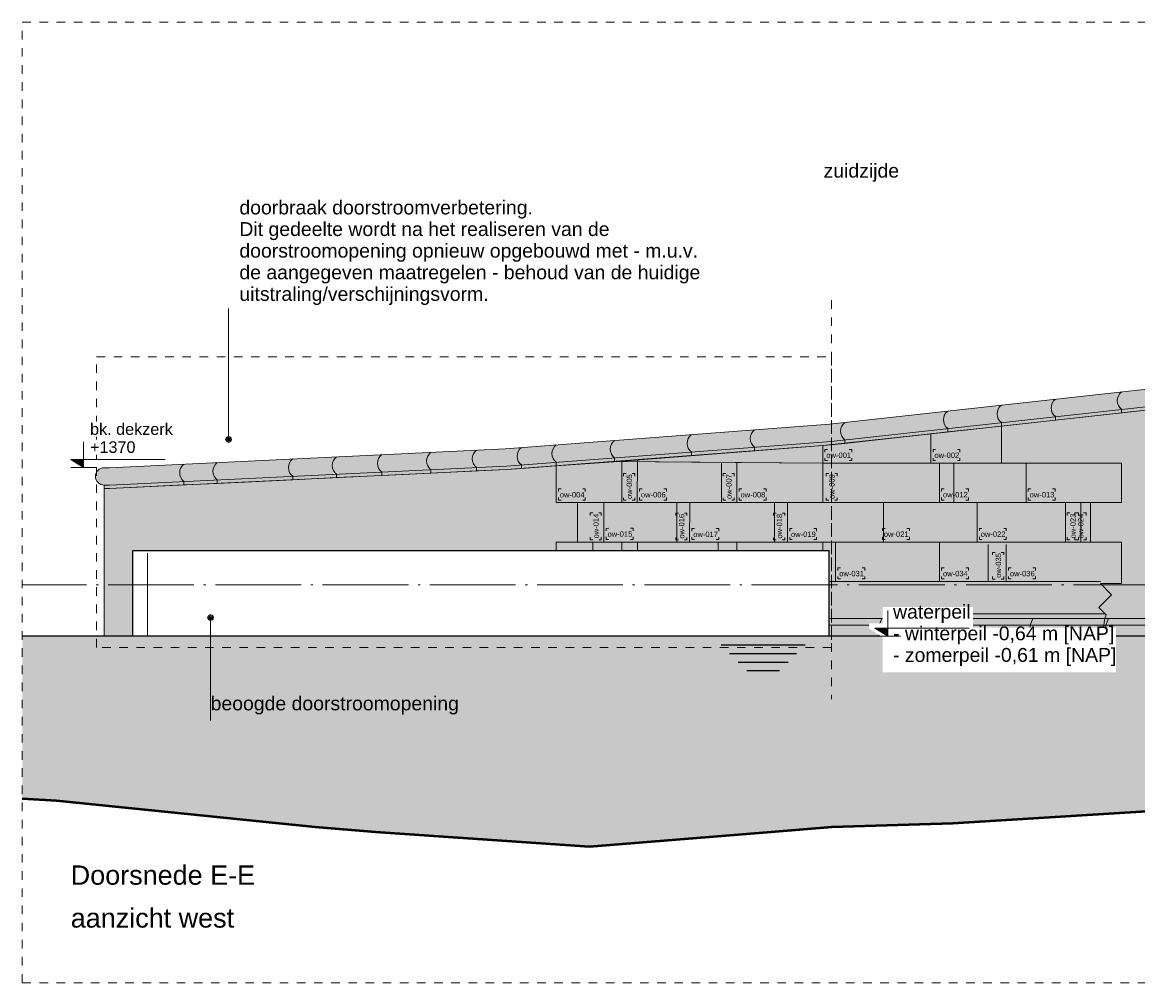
# Model space of a CAD drawing. Extents: x -294884 to 286267, y 0 to 1429765.
# Tile 103 of 178: x -27250 to -14251, y 700589 to 711789. Entities that reach past the tile are written whole.
import ezdxf

# ---------------------------------------------------------------- set-up
doc = ezdxf.new("R2010")
doc.units = 0
doc.header["$MEASUREMENT"] = 0
doc.linetypes.add('DASHDOT', pattern=[1250, 1000, -112.5, 25, -112.5])
doc.linetypes.add('DASHED', pattern=[200, 100, -100])
for name, color, linetype in [('A-0019-AFDEKVLAK', 1, 'Continuous'), ('A-0030-STRAMIEN', 1, 'Continuous'), ('A-0070-SYMBOOL', 1, 'Continuous'), ('A-0306--', 1, 'Continuous'), ('A-0307-TEKST', 7, 'Continuous'), ('A-1100-TXT+MT-SO', 7, 'Continuous')]:
    doc.layers.add(name, color=color, linetype=linetype)
pattern_1 = [(0, (0, 0), (0, 62.5), [])]

# ---------------------------------------------------------------- blocks, each defined once
blk = doc.blocks.new('M-NIEUW_144')
at = {"linetype": 'Continuous', "lineweight": 5}
for color, points in [(8, [(141802.9, -3754.6), (136511.6, -4339.2), (132726.7, -4627), (128098.9, -4847.9), (128036.1, -4848.2), (128035.9, -4808.2, -1), (128035.9, -4604.9), (128093.1, -4604.9), (132711.7, -4384.5), (136489, -4097.2), (141776.5, -3513), (141858, -3505.1), (145149, -3145.3), (146144.5, -3043), (146136.1, -3280.4)]), (254, [(145436.3, -4092.4), (145650.9, -4092.4), (145650.9, -4552.4), (145436.3, -4552.4), (145436.3, -5012.4), (145376.5, -4963), (145276.5, -4552.4), (145126.5, -4552.4), (144926.5, -4922.8), (144676.5, -5042.2), (144126.5, -5042.2), (143926.5, -4972.8), (143650, -4864.4), (143650, -4552.4), (143495.8, -4552.4), (143456.5, -4313), (143376.5, -4313), (143326.5, -3963), (143076.5, -3998.7), (143042.8, -3763), (143017.1, -4092.4), (142350, -4092.4), (142350, -4552.4), (142750, -4552.4), (142750, -5012.4), (142976.5, -5012.4), (142950, -5431.2), (142927.6, -5472.4), (142772.7, -5472.4), (142100, -5472.4), (142100, -5651.2), (142100, -5901.2), (142100, -6363), (141576.5, -6363), (140550, -6363), (139700, -6363), (139712.2, -6321.2), (139627.6, -6236.7), (139777.6, -6086.7), (139646.9, -5956), (139892.8, -5956), (139892.8, -5472.4), (139530, -5472.4), (139530, -5012.4), (139892.8, -5012.4), (139892.8, -4552.4), (138492.4, -4552.4), (138492.4, -4444.1), (138492.4, -4408), (138492.4, -4332.2), (138492.4, -4291.1), (138492.4, -4251.2), (138492.4, -4211.4), (138492.4, -4119.3), (139892.8, -3964.5), (145149, -3388.5), (145290, -3373.1), (145650.9, -3333.6), (145650.9, -3632.4), (145436.3, -3632.4)]), (8, [(136410, -5012.4), (136410, -4347), (136668.4, -4321.1), (137866.7, -4188.4), (138492.4, -4119.3), (138492.4, -4552.4), (137940, -4552.4), (137940, -5012.4)]), (254, [(136410, -4552.4), (134030, -4531.4), (136410, -4347), (136410, -4541.2)]), (8, [(133553.6, -5956), (133303.6, -5956), (133303.6, -5472.4), (133553.6, -5472.4), (133553.6, -5012.4), (133303.6, -5012.4), (133303.6, -4582.4), (134030, -4531.4), (134880.8, -4541.2), (136410, -4552.4), (136410, -5012.4), (137940, -5012.4), (137940, -4552.4), (139892.8, -4552.4), (139892.8, -5012.4), (139530, -5012.4), (139530, -5472.4), (139892.8, -5472.4), (139892.8, -5956), (139646.9, -5956), (139777.6, -6086.7), (139627.6, -6236.7), (139712.2, -6321.2), (139700, -6363), (139666.2, -6571.6), (138960, -6570.9), (138262.1, -6570.9), (136820, -6570.9), (136480, -6570.9), (136480, -6320.9), (136276.5, -6413), (135827.1, -6186.7), (135376.5, -6186.7), (135100, -6446.3), (135050, -6464.9), (134900, -6446.3), (134750, -6446.3), (134750, -5956), (134540, -5956), (134540.7, -6446.3), (134360, -6446.3), (134170, -6404.9), (133990, -6308), (133730, -6257.3), (133553.6, -6222.9)]), (254, [(128035.9, -6571.6), (128036.1, -4848.2), (128098.9, -4847.9), (128965.8, -4806.1), (129353.3, -4787.6), (130232.9, -4745.6), (130744.2, -4721.2), (131270.9, -4696), (131843.6, -4668.7), (132375.8, -4643.3), (132726.7, -4627), (132898.2, -4613.2), (133303.6, -4582.4), (133303.6, -5012.4), (133553.6, -5012.4), (133553.6, -5472.4), (133303.6, -5472.4), (133303.6, -5956), (133553.6, -5956), (133553.6, -6571.6)]), (254, [(134540, -5956), (134750, -5956), (134750, -6233.7), (134540, -6233.7)]), (8, [(142100, -6571.6), (139666.2, -6571.6), (139700, -6363), (142100, -6363)]), (111, [(127081.7, -6571.6), (181581.7, -6571.6), (181581.7, -9178.8), (180446.7, -9201.6), (179741, -9211.6), (179035.4, -9261.6), (178329.7, -9261.6), (176542.9, -8651.6), (175727.8, -8513), (175131.6, -8421.6), (174426, -8231.6), (173720.3, -8161.6), (173014.7, -8181.6), (171227.9, -8511.6), (170522.2, -8571.6), (169816.6, -8571.6), (169110.9, -8541.6), (168405.2, -8501.6), (167699.6, -8461.6), (165912.8, -8441.6), (164501.5, -8451.6), (163795.9, -8481.6), (163090.2, -8481.6), (161678.9, -8511.6), (159892.1, -8361.6), (158480.8, -8331.6), (157775.2, -8321.6), (157069.5, -8301.6), (155658.2, -8291.6), (153871.4, -8261.6), (153165.8, -8261.6), (152460.1, -8251.6), (151754.4, -8241.6), (151048.8, -8241.6), (149262, -8241.6), (147850.7, -8301.6), (147145.1, -8311.6), (146439.4, -8321.6), (145028.1, -8351.6), (142426.5, -8497.8), (141830, -8461.6), (141124.3, -8551.6), (137926.2, -8751.6), (136514.9, -8791.6), (135809.3, -8851.6), (133692.3, -9021.6), (131199.9, -8851.6), (130494.2, -8791.6), (127479.3, -8484.9), (127081.7, -8464.3)])]:
    blk.add_hatch(color=color, dxfattribs=at).paths.add_polyline_path(points, flags=0)
h = blk.add_hatch(dxfattribs=at)
h.set_pattern_fill('@AVMWH2', color=251, style=0, pattern_type=0)
h.set_pattern_definition(pattern_1)
h.paths.add_polyline_path([(130136.9, -6541.6), (131418.1, -6541.6), (131399.7, -6236), (131474, -6013), (130026.5, -6013), (130140, -6191.6), (130140, -6417.1), (130127, -6563)], flags=0)
h = blk.add_hatch(dxfattribs=at)
h.set_pattern_fill('@AVMWH2', color=251, style=0, pattern_type=0)
h.set_pattern_definition(pattern_1)
h.paths.add_polyline_path([(134540, -6467.3), (134750, -6446.3), (134750, -6233.7), (134540, -6233.7)], flags=0)
at = {"layer": 'A-0030-STRAMIEN', "linetype": 'Continuous', "lineweight": 5}
blk.add_hatch(color=253, dxfattribs=at).paths.add_polyline_path([(127646, -4507.9), (127796, -4507.9), (127796, -4602.9)], flags=0)
at = {"color": 7, "linetype": 'DASHED', "lineweight": 0}
blk.add_lwpolyline([(127081.7, -10611), (127081.7, 589), (181581.7, 589), (181581.7, -10611)], close=True, dxfattribs=at)
at = {"color": 8, "linetype": 'Continuous', "lineweight": 13}
blk.add_lwpolyline([(146136.1, -3280.4), (146144.5, -3043), (145149, -3145.3), (141858, -3505.1), (141776.5, -3513), (136489, -4097.2), (132711.7, -4384.5), (128093.1, -4604.9), (128035.9, -4604.9, 1), (128035.9, -4808.2), (128036.1, -4848.2), (128098.9, -4847.9), (132726.7, -4627), (136511.6, -4339.2), (141802.9, -3754.6)], format="xyb", close=True, dxfattribs=at)
at = {"color": 7, "linetype": 'Continuous', "lineweight": 18}
for points in [[(128035.9, -4604.9), (128093.1, -4604.9), (132711.7, -4384.5), (136489, -4097.2), (141776.5, -3513), (145220.3, -3136.3), (146401.5, -3013), (147030.8, -3013)], [(128035.9, -4808.2), (128097.9, -4807.9), (132724.2, -4587.1), (136507.9, -4299.4), (141798.6, -3714.8), (145149, -3348.6)], [(128035.9, -4808.2), (128035.9, -6571.6)]]:
    blk.add_lwpolyline(points, dxfattribs=at)
at = {"color": 254, "linetype": 'Continuous', "lineweight": 13}
blk.add_lwpolyline([(140550, -6363), (139700, -6363), (139712.2, -6321.2), (139627.6, -6236.7), (139777.6, -6086.7), (139646.9, -5956), (139892.8, -5956), (139892.8, -5472.4), (139530, -5472.4), (139530, -5012.4), (139892.8, -5012.4), (139892.8, -4552.4), (138492.4, -4552.4), (138492.4, -4444.1), (138492.4, -4408), (138492.4, -4332.2), (138492.4, -4291.1), (138492.4, -4251.2), (138492.4, -4211.4), (138492.4, -4119.3), (139892.8, -3964.5), (145149, -3388.5)], dxfattribs=at)
at = {"color": 1, "linetype": 'Continuous', "lineweight": 13}
for points in [[(128036.1, -4848.2), (128098.9, -4847.9), (132726.7, -4627), (136511.6, -4339.2), (141802.9, -3754.6), (145149, -3388.5)], [(139892.8, -4552.4), (138492.4, -4552.4), (138492.4, -4119.3), (136410, -4347), (136410, -4552.4), (134030, -4531.4), (134880.8, -4541.2)], [(133303.6, -4582.4), (133303.6, -5012.4), (133553.6, -5012.4), (133553.6, -5472.4), (133303.6, -5472.4), (133303.6, -5956), (133553.6, -5956), (133553.6, -6256.4)], [(139122.3, -4552.4), (139892.8, -4552.4)], [(139892.8, -4552.4), (139892.8, -5012.4), (139530, -5012.4), (139530, -5472.4), (139892.8, -5472.4), (139892.8, -5956), (139646.9, -5956), (139777.6, -6086.7), (139627.6, -6236.7), (139712.2, -6321.2), (139700, -6363)], [(134540.7, -6446.3), (134540, -5956), (134750, -5956), (134750, -6446.3)], [(134540, -6233.7), (134750, -6233.7)], [(143650, -6363), (136480, -6363)], [(143650, -6440), (136480, -6440)]]:
    blk.add_lwpolyline(points, dxfattribs=at)
for points in [[(139892.8, -3964.5), (139892.8, -3924.3, -0.4896714), (139892.8, -3721.1)], [(138492.4, -4119.3), (138492.4, -4079, -0.4896714), (138492.4, -3875.8)], [(139122.3, -4049.7), (139122.3, -4009.4, -0.4896714), (139122.3, -3806.2)], [(137866.7, -4188.4), (137866.7, -4148.2, -0.4896714), (137866.7, -3944.9)], [(136668.4, -4321.1), (136668.4, -4280.6, -0.4896714), (136668.4, -4077.3)], [(133983.9, -4530.7), (133983.9, -4490.5, -0.4896714), (133983.9, -4287.3)], [(134880.5, -4462.5), (134880.5, -4422.4, -0.4896714), (134880.5, -4219.2)], [(135615.8, -4406.6), (135615.8, -4366.5, -0.4896714), (135615.8, -4163.2)], [(132375.8, -4643.3), (132375.8, -4603.2, -0.4896714), (132375.8, -4400)], [(132898.2, -4613.2), (132898.2, -4573.1, -0.4896714), (132898.2, -4369.9)], [(133303.6, -4582.4), (133303.6, -4542.3, -0.4896714), (133303.6, -4339)], [(129353.3, -4787.6), (129353.3, -4747.5, -0.4896714), (129353.3, -4544.3)], [(130232.9, -4745.6), (130232.9, -4705.5, -0.4896714), (130232.9, -4502.3)], [(130744.2, -4721.2), (130744.2, -4681.1, -0.4896714), (130744.2, -4477.9)], [(131270.9, -4696), (131270.9, -4656, -0.4896714), (131270.9, -4452.8)], [(131843.6, -4668.7), (131843.6, -4628.6, -0.4896714), (131843.6, -4425.4)], [(128965.8, -4806.1), (128965.8, -4766, -0.4896714), (128965.8, -4562.8)]]:
    blk.add_lwpolyline(points, format="xyb", dxfattribs=at)
at = {"color": 8, "linetype": 'Continuous', "lineweight": 13}
for points in [[(136410, -5012.4), (136410, -4347), (136668.4, -4321.1), (137866.7, -4188.4), (138492.4, -4119.3), (138492.4, -4552.4), (137940, -4552.4), (137940, -5012.4)], [(133553.6, -6222.9), (133730, -6257.3), (133990, -6308), (134170, -6404.9), (134360, -6446.3), (134540.7, -6446.3), (134540, -5956), (134750, -5956), (134750, -6446.3), (134900, -6446.3), (135050, -6464.9), (135100, -6446.3), (135376.5, -6186.7), (135827.1, -6186.7), (136276.5, -6413), (136480, -6320.9), (136480, -6570.9), (136820, -6570.9), (138262.1, -6570.9), (138960, -6570.9), (139666.2, -6571.6), (139700, -6363), (139712.2, -6321.2), (139627.6, -6236.7), (139777.6, -6086.7), (139646.9, -5956), (139892.8, -5956), (139892.8, -5472.4), (139530, -5472.4), (139530, -5012.4), (139892.8, -5012.4), (139892.8, -4552.4), (137940, -4552.4), (137940, -5012.4), (136410, -5012.4), (136410, -4552.4), (134880.8, -4541.2), (134030, -4531.4), (133303.6, -4582.4), (133303.6, -5012.4), (133553.6, -5012.4), (133553.6, -5472.4), (133303.6, -5472.4), (133303.6, -5956), (133553.6, -5956)], [(142100, -6363), (139700, -6363), (139666.2, -6571.6), (142100, -6571.6)]]:
    blk.add_lwpolyline(points, close=True, dxfattribs=at)
at = {"color": 8, "linetype": 'Continuous', "lineweight": 5}
for points in [[(137670, -4552.4), (137670, -4211.2)], [(134070, -4530.7), (134070, -5012.4)], [(134250.6, -4511.1), (134249.1, -5012.4)], [(135230, -4552.4), (135230, -5012.4)], [(135410, -4552.4), (135410, -5012.4)], [(138492.4, -4552.4), (136410, -4552.4)], [(136410, -5012.4), (136410, -4552.4)], [(137770, -5012.4), (137770, -4552.4)], [(138780, -4552.4), (138780, -5012.4)], [(133553.6, -5012.4), (139892.8, -5012.4)], [(133860, -5012.4), (133860, -5472.4)], [(134710, -5012.4), (134710, -5474.1)], [(134860, -5013), (134858.5, -5474.1)], [(135850, -5012.4), (135850, -5474.1)], [(136000, -5013), (135998.5, -5474.1)], [(137120, -5012.4), (137120, -5473)], [(138210, -5012.4), (138210, -5472.4)], [(139240, -5012.4), (139240, -5472.4)], [(139420, -5012.4), (139420, -5472.4)], [(133553.6, -5472.4), (139530, -5472.4)], [(133730, -5472.4), (133730, -5932.4)], [(134070, -5471.8), (134070, -5933.5)], [(134250.6, -5472.4), (134249.1, -5933.5)], [(135190, -5472.4), (135190, -5934.1)], [(135410, -5473), (135410, -5934.1)], [(136410, -5471.8), (136410, -5932.4)], [(136560, -5472.4), (136560, -5932.4)], [(137770, -5472.4), (137770, -5932.4)], [(138340, -5500.7), (138340, -5932.4)], [(138550, -5501.2), (138550, -5932.4)], [(133553.6, -5932.4), (139646.9, -5932.4)], [(135730, -5956), (135730, -6186.7)], [(135890, -5956), (135890, -6218.3)], [(134750, -6306), (133990, -6308)], [(134750, -6306), (135249.4, -6306)], [(137100, -6363), (137070, -6440), (137070, -6571.6)], [(137626.5, -6308.6), (139699.5, -6308.6)], [(137980, -6363), (137950, -6440), (137950, -6571.6)], [(138860, -6363), (138830, -6440), (138830, -6571.6)], [(139740, -6363), (139710, -6440), (139710, -6571.6)]]:
    blk.add_lwpolyline(points, dxfattribs=at)
at = {"color": 254, "linetype": 'Continuous', "lineweight": 13}
for points in [[(136410, -4541.2), (136410, -4347), (134030, -4531.4), (136410, -4552.4)], [(128035.9, -6571.6), (128036.1, -4848.2), (128098.9, -4847.9), (128965.8, -4806.1), (129353.3, -4787.6), (130232.9, -4745.6), (130744.2, -4721.2), (131270.9, -4696), (131843.6, -4668.7), (132375.8, -4643.3), (132726.7, -4627), (132898.2, -4613.2), (133303.6, -4582.4), (133303.6, -5012.4), (133553.6, -5012.4), (133553.6, -5472.4), (133303.6, -5472.4), (133303.6, -5956), (133553.6, -5956), (133553.6, -6571.6)], [(134540, -6233.7), (134750, -6233.7), (134750, -5956), (134540, -5956)]]:
    blk.add_lwpolyline(points, close=True, dxfattribs=at)
at = {"color": 7, "linetype": 'Continuous', "lineweight": 18}
blk.add_lwpolyline([(128035.9, -4808.2, -1), (128035.9, -4604.9)], format="xyb", dxfattribs=at)
at = {"color": 111, "linetype": 'Continuous', "lineweight": 13}
for points in [[(127081.7, -6571.6), (181581.7, -6571.6)], [(147850.7, -8301.6), (147145.1, -8311.6), (146439.4, -8321.6), (145028.1, -8351.6), (142426.5, -8497.8), (141830, -8461.6), (141124.3, -8551.6), (137926.2, -8751.6), (136514.9, -8791.6), (135809.3, -8851.6), (133692.3, -9021.6), (131199.9, -8851.6), (130494.2, -8791.6), (127479.3, -8484.9), (127081.7, -8464.3)]]:
    blk.add_lwpolyline(points, dxfattribs=at)
at = {"color": 5, "linetype": 'Continuous', "lineweight": 25}
for points in [[(135224.9, -6671.6), (136206, -6671.6)], [(135324.9, -6771.6), (136106, -6771.6)], [(135424.9, -6871.6), (136006, -6871.6)], [(135524.9, -6971.6), (135906, -6971.6)]]:
    blk.add_lwpolyline(points, dxfattribs=at)
at = {"color": 92, "linetype": 'Continuous', "lineweight": 50}
blk.add_lwpolyline([(127081.7, -8464.3), (127479.3, -8484.9), (130494.2, -8791.6), (131199.9, -8851.6), (133692.3, -9021.6), (135809.3, -8851.6), (136514.9, -8791.6), (137926.2, -8751.6), (141124.3, -8551.6), (141830, -8461.6), (142535.6, -8491.6), (145028.1, -8351.6), (146439.4, -8321.6), (147145.1, -8311.6), (147850.7, -8301.6)], dxfattribs=at)
at = {"layer": 'A-0030-STRAMIEN', "color": 1, "linetype": 'Continuous', "lineweight": 13}
for points in [[(127796, -4302.9), (127796, -4602.9), (127646, -4507.9), (128746, -4507.9)], [(127646, -4602.9), (127946, -4602.9)]]:
    blk.add_lwpolyline(points, dxfattribs=at)
at = {"layer": 'A-0070-SYMBOOL', "color": 1, "linetype": 'Continuous', "lineweight": 13}
blk.add_lwpolyline([(129486.4, -4275), (129486.4, -3259.9), (129486.4, -2750)], dxfattribs=at)
at = {"layer": 'A-0070-SYMBOOL', "color": 7, "linetype": 'Continuous', "lineweight": 18}
for points in [[(129451.4, -4275), (129461.6, -4299.7), (129486.4, -4310), (129511.1, -4299.7), (129521.3, -4275), (129511.1, -4250.2), (129486.4, -4240), (129461.6, -4250.2)], [(129461.4, -4275), (129468.7, -4292.7), (129486.4, -4300), (129504, -4292.7), (129511.4, -4275), (129504, -4257.3), (129486.4, -4250), (129468.7, -4257.3)], [(129471.3, -4275), (129475.7, -4285.6), (129486.4, -4290), (129497, -4285.6), (129501.4, -4275), (129497, -4264.4), (129486.4, -4260), (129475.7, -4264.4)], [(129481.4, -4275), (129482.8, -4278.5), (129486.4, -4280), (129489.9, -4278.5), (129491.3, -4275), (129489.9, -4271.5), (129486.4, -4270), (129482.8, -4271.5)]]:
    blk.add_lwpolyline(points, close=True, dxfattribs=at)
at = {"layer": 'A-0306--', "color": 1, "linetype": 'Continuous', "lineweight": 13}
for points in [[(136466.7, -4392.4), (136436.7, -4392.4), (136436.7, -4422.4)], [(136720, -4392.4), (136750, -4392.4), (136750, -4422.4)], [(137726.7, -4392.4), (137696.7, -4392.4), (137696.7, -4422.4)], [(137980, -4392.4), (138010, -4392.4), (138010, -4422.4)], [(136466.7, -4522.4), (136436.7, -4522.4), (136436.7, -4492.4)], [(136720, -4522.4), (136750, -4522.4), (136750, -4492.4)], [(137726.7, -4522.4), (137696.7, -4522.4), (137696.7, -4492.4)], [(137980, -4522.4), (138010, -4522.4), (138010, -4492.4)], [(134089.1, -4702.4), (134089.1, -4672.4), (134119.1, -4672.4)], [(134219.1, -4702.4), (134219.1, -4672.4), (134189.1, -4672.4)], [(135250, -4702.4), (135250, -4672.4), (135280, -4672.4)], [(135380, -4702.4), (135380, -4672.4), (135350, -4672.4)], [(136450, -4702.4), (136450, -4672.4), (136480, -4672.4)], [(136580, -4702.4), (136580, -4672.4), (136550, -4672.4)], [(133360.3, -4852.4), (133330.3, -4852.4), (133330.3, -4882.4)], [(133613.6, -4852.4), (133643.6, -4852.4), (133643.6, -4882.4)], [(134305.8, -4852.4), (134275.8, -4852.4), (134275.8, -4882.4)], [(134559.1, -4852.4), (134589.1, -4852.4), (134589.1, -4882.4)], [(135466.7, -4852.4), (135436.7, -4852.4), (135436.7, -4882.4)], [(135720, -4852.4), (135750, -4852.4), (135750, -4882.4)], [(137826.7, -4852.4), (137796.7, -4852.4), (137796.7, -4882.4)], [(138080, -4852.4), (138110, -4852.4), (138110, -4882.4)], [(138836.7, -4852.4), (138806.7, -4852.4), (138806.7, -4882.4)], [(139090, -4852.4), (139120, -4852.4), (139120, -4882.4)], [(133360.3, -4982.4), (133330.3, -4982.4), (133330.3, -4952.4)], [(133613.6, -4982.4), (133643.6, -4982.4), (133643.6, -4952.4)], [(134089.1, -4955.7), (134089.1, -4985.7), (134119.1, -4985.7)], [(134219.1, -4955.7), (134219.1, -4985.7), (134189.1, -4985.7)], [(134305.8, -4982.4), (134275.8, -4982.4), (134275.8, -4952.4)], [(134559.1, -4982.4), (134589.1, -4982.4), (134589.1, -4952.4)], [(135250, -4955.7), (135250, -4985.7), (135280, -4985.7)], [(135380, -4955.7), (135380, -4985.7), (135350, -4985.7)], [(135466.7, -4982.4), (135436.7, -4982.4), (135436.7, -4952.4)], [(135720, -4982.4), (135750, -4982.4), (135750, -4952.4)], [(136450, -4955.7), (136450, -4985.7), (136480, -4985.7)], [(136580, -4955.7), (136580, -4985.7), (136550, -4985.7)], [(137826.7, -4982.4), (137796.7, -4982.4), (137796.7, -4952.4)], [(138080, -4982.4), (138110, -4982.4), (138110, -4952.4)], [(138836.7, -4982.4), (138806.7, -4982.4), (138806.7, -4952.4)], [(139090, -4982.4), (139120, -4982.4), (139120, -4952.4)], [(133700, -5162.4), (133700, -5132.4), (133730, -5132.4)], [(133830, -5162.4), (133830, -5132.4), (133800, -5132.4)], [(134698.5, -5164.1), (134698.5, -5134.1), (134728.5, -5134.1)], [(134828.5, -5164.1), (134828.5, -5134.1), (134798.5, -5134.1)], [(135838.5, -5164.1), (135838.5, -5134.1), (135868.5, -5134.1)], [(135968.5, -5164.1), (135968.5, -5134.1), (135938.5, -5134.1)], [(139260, -5162.4), (139260, -5132.4), (139290, -5132.4)], [(139350, -5162.4), (139350, -5132.4), (139380, -5132.4)], [(139390, -5162.4), (139390, -5132.4), (139360, -5132.4)], [(139480, -5162.4), (139480, -5132.4), (139450, -5132.4)], [(133916.2, -5312.2), (133886.2, -5312.3), (133886.3, -5342.3)], [(134169.6, -5311.5), (134199.6, -5311.4), (134199.7, -5341.4)], [(134915.2, -5314.1), (134885.2, -5314.1), (134885.2, -5344.1)], [(135168.5, -5314.1), (135198.5, -5314.1), (135198.5, -5344.1)], [(136055.2, -5314.1), (136025.2, -5314.1), (136025.2, -5344.1)], [(136308.5, -5314.1), (136338.5, -5314.1), (136338.5, -5344.1)], [(137136.7, -5313), (137106.7, -5313), (137106.7, -5343)], [(137390, -5313), (137420, -5313), (137420, -5343)], [(138266.7, -5312.4), (138236.7, -5312.4), (138236.7, -5342.4)], [(138520, -5312.4), (138550, -5312.4), (138550, -5342.4)], [(133700, -5415.7), (133700, -5445.7), (133730, -5445.7)], [(133830, -5415.7), (133830, -5445.7), (133800, -5445.7)], [(133916.6, -5442.2), (133886.6, -5442.3), (133886.5, -5412.3)], [(134169.9, -5441.5), (134199.9, -5441.4), (134199.8, -5411.4)], [(134698.5, -5417.4), (134698.5, -5447.4), (134728.5, -5447.4)], [(134828.5, -5417.4), (134828.5, -5447.4), (134798.5, -5447.4)], [(134915.2, -5444.1), (134885.2, -5444.1), (134885.2, -5414.1)], [(135168.5, -5444.1), (135198.5, -5444.1), (135198.5, -5414.1)], [(135838.5, -5417.4), (135838.5, -5447.4), (135868.5, -5447.4)], [(135968.5, -5417.4), (135968.5, -5447.4), (135938.5, -5447.4)], [(136055.2, -5444.1), (136025.2, -5444.1), (136025.2, -5414.1)], [(136308.5, -5444.1), (136338.5, -5444.1), (136338.5, -5414.1)], [(137136.7, -5443), (137106.7, -5443), (137106.7, -5413)], [(137390, -5443), (137420, -5443), (137420, -5413)], [(138266.7, -5442.4), (138236.7, -5442.4), (138236.7, -5412.4)], [(138520, -5442.4), (138550, -5442.4), (138550, -5412.4)], [(139260, -5415.7), (139260, -5445.7), (139290, -5445.7)], [(139350, -5415.7), (139350, -5445.7), (139380, -5445.7)], [(139390, -5415.7), (139390, -5445.7), (139360, -5445.7)], [(139480, -5415.7), (139480, -5445.7), (139450, -5445.7)], [(138390, -5622.4), (138390, -5592.4), (138420, -5592.4)], [(138520, -5622.4), (138520, -5592.4), (138490, -5592.4)], [(136616.7, -5772.4), (136586.7, -5772.4), (136586.7, -5802.4)], [(136870, -5772.4), (136900, -5772.4), (136900, -5802.4)], [(137826.7, -5772.4), (137796.7, -5772.4), (137796.7, -5802.4)], [(138080, -5772.4), (138110, -5772.4), (138110, -5802.4)], [(138606.7, -5772.4), (138576.7, -5772.4), (138576.7, -5802.4)], [(138860, -5772.4), (138890, -5772.4), (138890, -5802.4)], [(136616.7, -5902.4), (136586.7, -5902.4), (136586.7, -5872.4)], [(136870, -5902.4), (136900, -5902.4), (136900, -5872.4)], [(137826.7, -5902.4), (137796.7, -5902.4), (137796.7, -5872.4)], [(138080, -5902.4), (138110, -5902.4), (138110, -5872.4)], [(138390, -5875.7), (138390, -5905.7), (138420, -5905.7)], [(138520, -5875.7), (138520, -5905.7), (138490, -5905.7)], [(138606.7, -5902.4), (138576.7, -5902.4), (138576.7, -5872.4)], [(138860, -5902.4), (138890, -5902.4), (138890, -5872.4)]]:
    blk.add_lwpolyline(points, dxfattribs=at)
at = {"layer": 'A-0070-SYMBOOL', "color": 7, "linetype": 'Continuous', "insert": (129276.5, -7483.5), "char_height": 162, "attachment_point": 7, "line_spacing_factor": 0.933333}
blk.add_mtext('{\\fArial|b0|i0|c12|p0;beoogde doorstroomopening}', dxfattribs=at)
at = {"layer": 'A-0307-TEKST', "color": 7, "linetype": 'Continuous', "char_height": 63, "attachment_point": 7, "line_spacing_factor": 1.333333}
for s, insert in [('{\\fArial|b0|i0|c12|p0;ow-001}', (136452.3, -4492.4)), ('{\\fArial|b0|i0|c12|p0;ow-002}', (137712.3, -4492.4)), ('{\\fArial|b0|i0|c12|p0;ow-004}', (133346, -4952.4)), ('{\\fArial|b0|i0|c12|p0;ow-006}', (134291.5, -4952.4)), ('{\\fArial|b0|i0|c12|p0;ow-008}', (135452.3, -4952.4)), ('{\\fArial|b0|i0|c12|p0;ow-012}', (137812.3, -4952.4)), ('{\\fArial|b0|i0|c12|p0;ow-013}', (138822.3, -4952.4)), ('{\\fArial|b0|i0|c12|p0;ow-017}', (134900.8, -5414.1)), ('{\\fArial|b0|i0|c12|p0;ow-019}', (136040.8, -5414.1)), ('{\\fArial|b0|i0|c12|p0;ow-021}', (137122.3, -5413)), ('{\\fArial|b0|i0|c12|p0;ow-022}', (138252.3, -5412.4)), ('{\\fArial|b0|i0|c12|p0;ow-031}', (136602.3, -5872.4)), ('{\\fArial|b0|i0|c12|p0;ow-034}', (137812.3, -5872.4)), ('{\\fArial|b0|i0|c12|p0;ow-036}', (138592.3, -5872.4))]:
    blk.add_mtext(s, dxfattribs=dict(at, insert=insert))
for s, insert, rotation in [('{\\fArial|b0|i0|c12|p0;ow-005}', (134189.1, -4970), 90), ('{\\fArial|b0|i0|c12|p0;ow-007}', (135350, -4970), 90), ('{\\fArial|b0|i0|c12|p0;ow-009}', (136550, -4970), 90), ('{\\fArial|b0|i0|c12|p0;ow-014}', (133800, -5430), 90), ('{\\fArial|b0|i0|c12|p0;ow-016}', (134798.5, -5431.7), 90), ('{\\fArial|b0|i0|c12|p0;ow-018}', (135938.5, -5431.7), 90), ('{\\fArial|b0|i0|c12|p0;ow-023}', (139360, -5430), 90), ('{\\fArial|b0|i0|c12|p0;ow-024}', (139450, -5430), 90), ('{\\fArial|b0|i0|c12|p0;ow-015}', (133902.2, -5412.3), 0.15773), ('{\\fArial|b0|i0|c12|p0;ow-035}', (138490, -5890), 90)]:
    blk.add_mtext(s, dxfattribs=dict(at, insert=insert, rotation=rotation))
at = {"layer": 'A-1100-TXT+MT-SO', "color": 7, "linetype": 'Continuous', "attachment_point": 7}
for s, insert, char_height, line_spacing_factor in [('{\\fArial|b0|i0|c12|p0;zuidzijde}', (136420, -1271.2), 162, 0.933333), ('{\\fArial|b0|i0|c12|p0;doorbraak doorstroomverbetering. }', (129611.6, -1700.2), 162, 0.933333), ('{\\fArial|b0|i0|c12|p0;Dit gedeelte wordt na het realiseren van de }', (129611.6, -1952.2), 162, 0.933333), ('{\\fArial|b0|i0|c12|p0;doorstroomopening opnieuw opgebouwd met - m.u.v. }', (129611.6, -2204.2), 162, 0.933333), ('{\\fArial|b0|i0|c12|p0;de aangegeven maatregelen - behoud van de huidige }', (129611.6, -2456.2), 162, 0.933333), ('{\\fArial|b0|i0|c12|p0;uitstraling/verschijningsvorm.}', (129611.6, -2708.2), 162, 0.933333), ('{\\fArial|b0|i0|c12|p0;Doorsnede E-E}', (127646, -9471.6), 225, 1.333333), ('{\\fArial|b0|i0|c12|p0;aanzicht west}', (127646, -9971.6), 225, 1.333333)]:
    blk.add_mtext(s, dxfattribs=dict(at, insert=insert, char_height=char_height, line_spacing_factor=line_spacing_factor))
at = {"linetype": 'Continuous'}
blk.add_wipeout([(136480, -5571.6), (136480, -6571.6), (128370, -6571.6), (128370, -5571.6)], dxfattribs=at).dxf.layer = 'A-0019-AFDEKVLAK'
at = {"color": 1, "linetype": 'DASHED', "lineweight": 13}
for points in [[(136511.6, -2652.7), (136511.6, -7302.7)], [(127947.2, -3311.6), (136511.6, -3311.6), (136511.6, -6700.2), (127947.2, -6700.2), (127947.2, -3311.6)]]:
    blk.add_lwpolyline(points, dxfattribs=at)
blk.add_lwpolyline([(136480, -5570.9), (128370, -5571.6), (128370, -6571.6), (136480, -6570.9)], close=True, dxfattribs=at)
at = {"color": 5, "linetype": 'Continuous', "lineweight": 25}
blk.add_lwpolyline([(128370, -6571.6), (128370, -5571.6), (136480, -5571.6), (136480, -6571.6)], close=True, dxfattribs=at)
at = {"color": 1, "linetype": 'Continuous', "lineweight": 13}
blk.add_lwpolyline([(128540, -6571.6), (128540, -5601.6)], dxfattribs=at)
at = {"color": 5, "linetype": 'Continuous', "lineweight": 25}
blk.add_lwpolyline([(181581.7, -6571.6), (127081.7, -6571.6)], dxfattribs=at)
at = {"layer": 'A-0030-STRAMIEN', "color": 1, "linetype": 'DASHDOT', "lineweight": 13}
blk.add_lwpolyline([(181581.7, -5971.6), (127081.7, -5971.6)], dxfattribs=at)
at = {"layer": 'A-0070-SYMBOOL', "color": 7, "linetype": 'Continuous', "lineweight": 18}
for points in [[(129311.5, -6353.5), (129301.2, -6378.3), (129276.5, -6388.5), (129251.7, -6378.3), (129241.5, -6353.5), (129251.7, -6328.8), (129276.5, -6318.5), (129301.2, -6328.8)], [(129301.5, -6353.5), (129294.1, -6371.2), (129276.5, -6378.5), (129258.8, -6371.2), (129251.5, -6353.5), (129258.8, -6335.9), (129276.5, -6328.5), (129294.1, -6335.9)], [(129291.5, -6353.5), (129287.1, -6364.1), (129276.5, -6368.5), (129265.8, -6364.1), (129261.5, -6353.5), (129265.8, -6342.9), (129276.5, -6338.5), (129287.1, -6342.9)], [(129281.5, -6353.5), (129280, -6357.1), (129276.5, -6358.5), (129272.9, -6357.1), (129271.5, -6353.5), (129272.9, -6350), (129276.5, -6348.5), (129280, -6350)]]:
    blk.add_lwpolyline(points, close=True, dxfattribs=at)
at = {"layer": 'A-0070-SYMBOOL', "color": 1, "linetype": 'Continuous', "lineweight": 13}
blk.add_lwpolyline([(129276.5, -6353.5), (129276.5, -6953.5), (129276.5, -7553.5)], dxfattribs=at)
at = {"linetype": 'Continuous'}
for points, layer in [([(137110, -6583.5), (136950, -6480), (136950, -6420), (137110, -6420), (137110, -6230), (138160, -6230), (138160, -6470), (139830, -6470), (139830, -6990), (137110, -6990)], 'A-0019-AFDEKVLAK'), ([(127863.7, -4276.8), (128400.5, -4276.8), (128400.5, -4453), (127863.7, -4453)], 'A-0030-STRAMIEN')]:
    blk.add_wipeout(points, dxfattribs=at).dxf.layer = layer
at = {"linetype": 'Continuous', "lineweight": 5}
blk.add_hatch(color=253, dxfattribs=at).paths.add_polyline_path([(137018, -6476.6), (137168, -6476.6), (137168, -6571.6)], flags=0)
at = {"color": 1, "linetype": 'Continuous', "lineweight": 13}
for points in [[(137168, -6271.6), (137168, -6571.6), (137018, -6476.6), (138118, -6476.6)], [(137018, -6571.6), (137318, -6571.6)]]:
    blk.add_lwpolyline(points, dxfattribs=at)
at = {"layer": 'A-0030-STRAMIEN', "color": 7, "linetype": 'Continuous', "insert": (127871.2, -4434.3), "char_height": 135, "attachment_point": 7, "line_spacing_factor": 0.933333}
blk.add_mtext('{\\fArial|b0|i0|c12|p0;+1370}', dxfattribs=at)
at = {"layer": 'A-1100-TXT+MT-SO', "color": 7, "linetype": 'Continuous', "char_height": 162, "attachment_point": 7, "line_spacing_factor": 0.933333}
for s, insert in [('{\\fArial|b0|i0|c12|p0;waterpeil}', (137230, -6414.4)), ('{\\fArial|b0|i0|c12|p0;- winterpeil -0,64 m [NAP]}', (137230, -6666.4)), ('{\\fArial|b0|i0|c12|p0;- zomerpeil -0,61 m [NAP]}', (137230, -6918.4))]:
    blk.add_mtext(s, dxfattribs=dict(at, insert=insert))
at = {"linetype": 'Continuous'}
blk.add_wipeout([(127863.7, -4066.7), (128831.5, -4066.7), (128831.5, -4242.9), (127863.7, -4242.9)], dxfattribs=at).dxf.layer = 'A-0030-STRAMIEN'
at = {"layer": 'A-0030-STRAMIEN', "color": 7, "linetype": 'Continuous', "insert": (127871.2, -4224.2), "char_height": 135, "attachment_point": 7, "line_spacing_factor": 0.933333}
blk.add_mtext('{\\fArial|b0|i0|c12|p0;bk. dekzerk}', dxfattribs=at)

msp = doc.modelspace()

# ---------------------------------------------------------------- block references
msp.add_blockref('M-NIEUW_144', (-154332, 711200))

doc.saveas('drawing.dxf')
